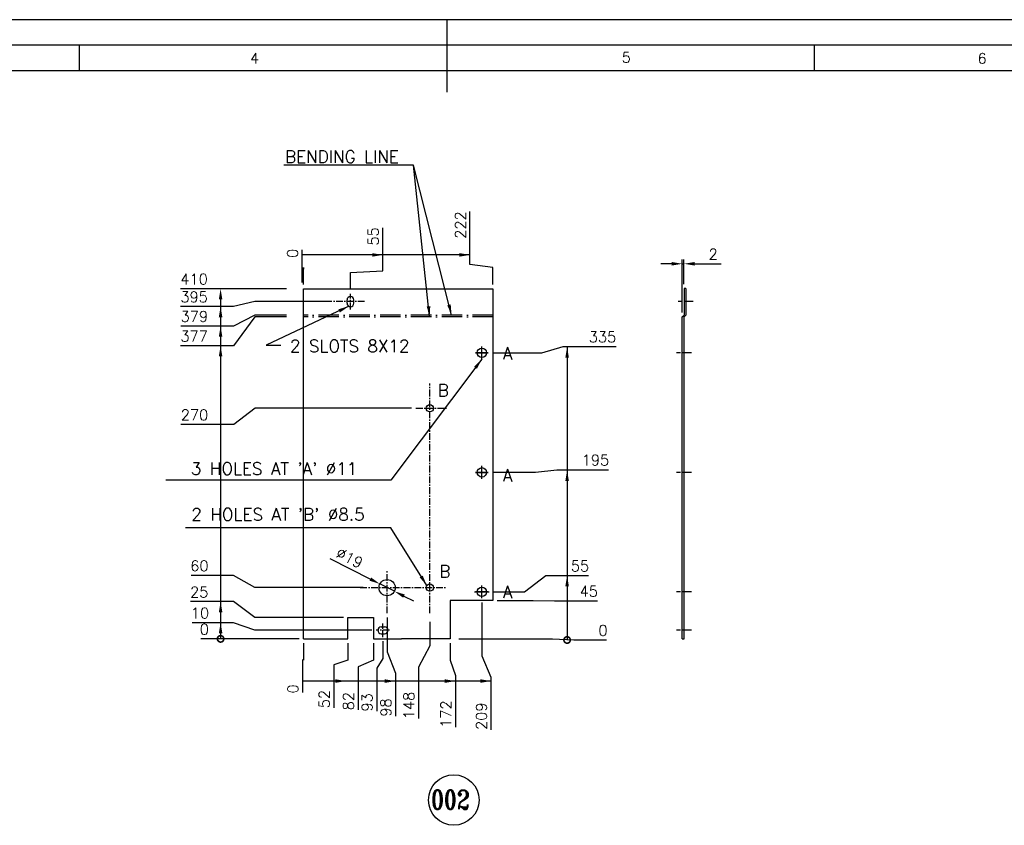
# Model space of a CAD drawing. Extents: x 23244 to 26808, y 7696 to 10216.
# Tile 8 of 9: x 24526 to 25679, y 9273 to 10216. Entities that reach past the tile are written whole.
import ezdxf
from ezdxf.enums import TextEntityAlignment as Align

# ---------------------------------------------------------------- set-up
doc = ezdxf.new("R2010")
doc.units = 0
for name, pattern in [('ACAD_ISO10W100', [18, 12, -3, 0, -3]), ('AM_ISO08W050x2', [9, 6, -0.75, 1.5, -0.75]), ('CENTER', [50.8, 31.75, -6.35, 6.35, -6.35])]:
    doc.linetypes.add(name, pattern=pattern)
doc.layers.get('0').update_dxf_attribs({"linetype": 'CONTINUOUS'})
doc.layers.get('DEFPOINTS').update_dxf_attribs({"linetype": 'CONTINUOUS'})
for name, color, linetype in [('1', 3, 'CENTER'), ('BENDING LINE', 7, 'ACAD_ISO10W100'), ('DIM', 1, 'CONTINUOUS'), ('FORMAT', 7, 'CONTINUOUS'), ('PUNCH', 6, 'CONTINUOUS'), ('TEXT', 2, 'CONTINUOUS')]:
    doc.layers.add(name, color=color, linetype=linetype)
doc.styles.add('ROMAND', font='romand')
doc.styles.add('ROMANS', font='romans.shx')
doc.styles.add('ROMANT', font='romant.shx')
doc.dimstyles.new('ROMANS', dxfattribs={"dimscale": 80, "dimtxt": 0.18, "dimasz": 0.18, "dimexe": 0.08, "dimexo": 0.0625, "dimgap": 0.09, "dimtad": 1, "dimdec": 0, "dimzin": 0, "dimdsep": 46, "dimtxsty": 'ROMANS', "dimcen": 0, "dimclrd": 1, "dimclre": 1, "dimclrt": 1, "dimadec": 0, "dimazin": 0, "dimtfac": 1, "dimtdec": 0, "dimtmove": 0, "dimatfit": 3, "dimfxl": 0, "dimtolj": 1, "dimtzin": 0, "dimarcsym": 0})
doc.dimstyles.new('ROMANS$3', dxfattribs={"dimscale": 80, "dimtxt": 0.18, "dimasz": 0.18, "dimexe": 0.08, "dimexo": 0.0625, "dimgap": 0.09, "dimtad": 1, "dimdec": 0, "dimzin": 0, "dimdsep": 46, "dimtxsty": 'ROMANS', "dimcen": 0, "dimclrd": 1, "dimclre": 1, "dimclrt": 1, "dimadec": 0, "dimazin": 0, "dimtfac": 1, "dimtdec": 0, "dimtmove": 0, "dimatfit": 3, "dimfxl": 0, "dimtolj": 1, "dimtzin": 0, "dimarcsym": 0})

# ---------------------------------------------------------------- blocks, each defined once
blk = doc.blocks.new('*D31')
at = {"layer": 'DEFPOINTS', "color": 0}
for p in [(24896.4, 9886.3), (24751.5, 9880.4), (24843.5, 9491.3)]:
    blk.add_point(p, dxfattribs=at)
at = {"layer": 'DIM', "lineweight": -2}
for p, q in [((24801.5, 9886.3), (24776.5, 9880.4)), ((24891.4, 9886.3), (24801.5, 9886.3)), ((24776.5, 9880.4), (24714.4, 9880.4))]:
    blk.add_line(p, q, dxfattribs=at)
at = {"layer": 'DIM', "color": 2, "insert": (24730.4, 9891.7), "char_height": 12.5, "attachment_point": 5, "style": 'ROMANS'}
blk.add_mtext('\\A1;395', dxfattribs=at)
blk = doc.blocks.new('*D32')
at = {"layer": 'DEFPOINTS', "color": 0}
for p in [(24751.5, 9901.3), (24843.5, 9901.3), (24843.5, 9491.3)]:
    blk.add_point(p, dxfattribs=at)
at = {"layer": 'DIM', "lineweight": -2}
blk.add_line((24838.5, 9901.3), (24714.4, 9901.3), dxfattribs=at)
at = {"layer": 'DIM', "color": 2, "insert": (24730.4, 9912.5), "char_height": 12.5, "attachment_point": 5, "style": 'ROMANS'}
blk.add_mtext('\\A1;410', dxfattribs=at)
blk = doc.blocks.new('*D33')
at = {"layer": 'DEFPOINTS', "color": 0}
for p in [(24843.5, 9870.3), (24751.5, 9857.5), (24843.5, 9491.3)]:
    blk.add_point(p, dxfattribs=at)
at = {"layer": 'DIM', "lineweight": -2}
for p, q in [((24801.5, 9870.3), (24776.5, 9857.5)), ((24838.5, 9870.3), (24801.5, 9870.3)), ((24776.5, 9857.5), (24715, 9857.5))]:
    blk.add_line(p, q, dxfattribs=at)
at = {"layer": 'DIM', "color": 2, "insert": (24730.7, 9868.8), "char_height": 12.5, "attachment_point": 5, "style": 'ROMANS'}
blk.add_mtext('\\A1;379', dxfattribs=at)
blk = doc.blocks.new('*D34')
at = {"layer": 'DEFPOINTS', "color": 0}
for p in [(24843.5, 9868.3), (24751.5, 9834.5), (24843.5, 9491.3)]:
    blk.add_point(p, dxfattribs=at)
at = {"layer": 'DIM', "lineweight": -2}
for p, q in [((24801.5, 9868.3), (24776.5, 9834.5)), ((24838.5, 9868.3), (24801.5, 9868.3)), ((24776.5, 9834.5), (24714.4, 9834.5))]:
    blk.add_line(p, q, dxfattribs=at)
at = {"layer": 'DIM', "color": 2, "insert": (24730.4, 9845.7), "char_height": 12.5, "attachment_point": 5, "style": 'ROMANS'}
blk.add_mtext('\\A1;377', dxfattribs=at)
blk = doc.blocks.new('*D35')
at = {"layer": 'DEFPOINTS', "color": 0}
for p in [(24751.5, 9534.9), (24910.5, 9516.3), (24843.5, 9491.3)]:
    blk.add_point(p, dxfattribs=at)
at = {"layer": 'DIM', "lineweight": -2}
for p, q in [((24776.5, 9534.9), (24726.3, 9534.9)), ((24801.5, 9516.3), (24776.5, 9534.9)), ((24905.5, 9516.3), (24801.5, 9516.3))]:
    blk.add_line(p, q, dxfattribs=at)
at = {"layer": 'DIM', "color": 2, "insert": (24736.4, 9546.1), "char_height": 12.5, "attachment_point": 5, "style": 'ROMANS'}
blk.add_mtext('\\A1;25', dxfattribs=at)
blk = doc.blocks.new('*D36')
at = {"layer": 'DEFPOINTS', "color": 0}
for p in [(24751.5, 9510.2), (24943.6, 9501.3), (24843.5, 9491.3)]:
    blk.add_point(p, dxfattribs=at)
at = {"layer": 'DIM', "lineweight": -2}
for p, q in [((24776.5, 9510.2), (24728.1, 9510.2)), ((24801.5, 9501.3), (24776.5, 9510.2)), ((24938.6, 9501.3), (24801.5, 9501.3))]:
    blk.add_line(p, q, dxfattribs=at)
at = {"layer": 'DIM', "color": 2, "insert": (24737.3, 9521.5), "char_height": 12.5, "attachment_point": 5, "style": 'ROMANS'}
blk.add_mtext('\\A1;10', dxfattribs=at)
blk = doc.blocks.new('*D37')
at = {"layer": 'DEFPOINTS', "color": 0}
for p in [(25053.5, 9954.8), (25080.5, 9901.3), (24858.5, 9491.3)]:
    blk.add_point(p, dxfattribs=at)
at = {"layer": 'DIM', "lineweight": -2}
for p, q in [((25053.5, 9929.8), (25053.5, 9991.9)), ((25080.5, 9926.3), (25053.5, 9929.8)), ((25080.5, 9906.3), (25080.5, 9926.3))]:
    blk.add_line(p, q, dxfattribs=at)
at = {"layer": 'DIM', "color": 2, "insert": (25042.3, 9975.9), "char_height": 12.5, "attachment_point": 5, "rotation": 90, "style": 'ROMANS'}
blk.add_mtext('\\A1;222', dxfattribs=at)
blk = doc.blocks.new('*D38')
at = {"layer": 'DEFPOINTS', "color": 0}
for p in [(24951.5, 9947.4), (24858.5, 9901.3), (24913.5, 9895.4)]:
    blk.add_point(p, dxfattribs=at)
at = {"layer": 'DIM', "lineweight": -2}
for p, q in [((24951.5, 9922.4), (24951.5, 9972.6)), ((24913.5, 9920.4), (24951.5, 9922.4)), ((24913.5, 9900.4), (24913.5, 9920.4))]:
    blk.add_line(p, q, dxfattribs=at)
at = {"layer": 'DIM', "color": 2, "insert": (24940.2, 9962.5), "char_height": 12.5, "attachment_point": 5, "rotation": 90, "style": 'ROMANS'}
blk.add_mtext('\\A1;55', dxfattribs=at)
blk = doc.blocks.new('*D39')
at = {"layer": 'DEFPOINTS', "color": 0}
for p in [(24856.9, 9933.7), (24858.5, 9901.3), (24858.5, 9491.3)]:
    blk.add_point(p, dxfattribs=at)
at = {"layer": 'DIM', "lineweight": -2}
for p, q in [((24856.9, 9908.7), (24856.9, 9947)), ((24858.5, 9926.3), (24856.9, 9908.7)), ((24858.5, 9906.3), (24858.5, 9926.3))]:
    blk.add_line(p, q, dxfattribs=at)
at = {"layer": 'DIM', "color": 2, "insert": (24845.7, 9942.8), "char_height": 12.5, "attachment_point": 5, "rotation": 90, "style": 'ROMANS'}
blk.add_mtext('\\A1;0', dxfattribs=at)
blk = doc.blocks.new('*D40')
at = {"layer": 'DEFPOINTS', "color": 0}
for p in [(24858.5, 9491.3), (25030.5, 9491.3), (25036.5, 9423.3)]:
    blk.add_point(p, dxfattribs=at)
at = {"layer": 'DIM', "lineweight": -2}
for p, q in [((25030.5, 9486.3), (25030.5, 9466.3)), ((25030.5, 9466.3), (25036.5, 9448.3)), ((25036.5, 9448.3), (25036.5, 9387.9))]:
    blk.add_line(p, q, dxfattribs=at)
at = {"layer": 'DIM', "color": 2, "insert": (25025.3, 9403.1), "char_height": 12.5, "attachment_point": 5, "rotation": 90, "style": 'ROMANS'}
blk.add_mtext('\\A1;172', dxfattribs=at)
blk = doc.blocks.new('*D41')
at = {"layer": 'DEFPOINTS', "color": 0}
for p in [(24956.5, 9521.2), (24858.5, 9491.3), (24966.3, 9426)]:
    blk.add_point(p, dxfattribs=at)
at = {"layer": 'DIM', "lineweight": -2}
for p, q in [((24956.5, 9516.2), (24956.5, 9476)), ((24956.5, 9476), (24966.3, 9451)), ((24966.3, 9451), (24966.3, 9400.8))]:
    blk.add_line(p, q, dxfattribs=at)
at = {"layer": 'DIM', "color": 2, "insert": (24955, 9410.9), "char_height": 12.5, "attachment_point": 5, "rotation": 90, "style": 'ROMANS'}
blk.add_mtext('\\A1;98', dxfattribs=at)
blk = doc.blocks.new('*D42')
at = {"layer": 'DEFPOINTS', "color": 0}
for p in [(24858.5, 9491.3), (24858.5, 9491.3), (24857.5, 9441.8)]:
    blk.add_point(p, dxfattribs=at)
at = {"layer": 'DIM', "lineweight": -2}
for p, q in [((24858.5, 9486.3), (24858.5, 9466.3)), ((24858.5, 9466.3), (24857.5, 9466.8)), ((24857.5, 9466.8), (24857.5, 9428.5))]:
    blk.add_line(p, q, dxfattribs=at)
at = {"layer": 'DIM', "color": 2, "insert": (24846.2, 9432.7), "char_height": 12.5, "attachment_point": 5, "rotation": 90, "style": 'ROMANS'}
blk.add_mtext('\\A1;0', dxfattribs=at)
blk = doc.blocks.new('*D43')
at = {"layer": 'DEFPOINTS', "color": 0}
for p in [(24751.5, 9491.3), (24843.5, 9491.3), (24858.5, 9491.3)]:
    blk.add_point(p, dxfattribs=at)
at = {"layer": 'DIM', "lineweight": -2}
blk.add_line((24853.5, 9491.3), (24738.2, 9491.3), dxfattribs=at)
at = {"layer": 'DIM', "color": 2, "insert": (24742.3, 9502.5), "char_height": 12.5, "attachment_point": 5, "style": 'ROMANS'}
blk.add_mtext('\\A1;0', dxfattribs=at)
blk = doc.blocks.new('_DotSmall')
at = {"color": 0, "linetype": 'ByBlock', "const_width": 0.5}
blk.add_lwpolyline([(-0.0625, 0, 1), (0.0625, 0, 1)], format="xyb", close=True, dxfattribs=at)
blk = doc.blocks.new('*D44')
at = {"layer": 'DEFPOINTS', "color": 0}
for p in [(25304.2, 9930.5), (25304.2, 9901.6), (25302.2, 9868.3)]:
    blk.add_point(p, dxfattribs=at)
at = {"layer": 'DIM', "lineweight": -2}
for p, q in [((25289.7, 9930.5), (25277.2, 9930.5)), ((25302.2, 9873.3), (25302.2, 9935.5)), ((25302.2, 9930.5), (25304.2, 9930.5)), ((25304.2, 9906.6), (25304.2, 9935.5)), ((25316.7, 9930.5), (25347.6, 9930.5))]:
    blk.add_line(p, q, dxfattribs=at)
at = {"layer": 'DIM'}
for points in [[(25289.7, 9932.6), (25289.7, 9928.4), (25302.2, 9930.5)], [(25316.7, 9932.6), (25316.7, 9928.4), (25304.2, 9930.5)]]:
    blk.add_solid(points, dxfattribs=at)
at = {"layer": 'DIM', "color": 2, "insert": (25338.4, 9941.7), "char_height": 12.5, "attachment_point": 5, "style": 'ROMANS'}
blk.add_mtext('\\A1;2', dxfattribs=at)
blk = doc.blocks.new('A2')
for p, q in [((594, 420), (0, 420)), ((297, 420), (297, 405.85)), ((589, 415), (15, 415)), ((225.25, 415), (225.25, 410)), ((368.75, 415), (368.75, 410)), ((584, 410), (95, 410))]:
    blk.add_line(p, q)
at = {"color": 7, "style": 'ROMANS', "width": 1.3}
blk.add_attdef('DRG_NO', (70.14, 412.28), '', height=3.5, rotation=180, dxfattribs=at)
at = {"style": 'ROMANS'}
for tag, p, width in [('SHTNO', (9.07, 107.77), 0.8), ('REV_NO', (9.09, 98.48), 0.8), ('DRG_NO', (9.17, 70.14), 0.9)]:
    blk.add_attdef(tag, p, '', height=2.8, rotation=90, dxfattribs=dict(at, width=width))
at = {"color": 7, "style": 'ROMANS'}
for tag, p, height in [('PRODUCT', (483.32, 73.62), 4), ('DRN_SIGN', (535.97, 58.04), 2), ('CHD_SIGN', (535.8, 52), 2), ('APP_SIGN', (535.72, 46.19), 2), ('TITLE1', (425.97, 19.61), 3.5), ('TITLE2', (425.65, 13.39), 3.5)]:
    blk.add_attdef(tag, p, '', height=height, dxfattribs=at)
for tag, height, p in [('DRN_DATE', 1.7, (562.23, 59.45)), ('CHD_DATE', 1.7, (562.13, 53.93)), ('APP_DATE', 1.7, (562.13, 47.43)), ('NOVAR', 2.5, (577.98, 47.88)), ('ITNO', 2.5, (562.34, 33.54)), ('SCALE', 2.5, (485.64, 32.88)), ('REFTOASSY', 2.5, (532.31, 32.26)), ('NOIT', 2.5, (577.66, 31.84)), ('REV_NO', 3.5, (578.69, 19.15)), ('SHTNO', 2.5, (541.3, 12.54)), ('NOSHT', 2.5, (581.13, 12.72))]:
    blk.add_attdef(tag, text='', height=height, dxfattribs=at).set_placement(p, align=Align.MIDDLE)
at = {"color": 7, "style": 'ROMANS', "width": 0.8}
blk.add_attdef('WEIGHT', text='', height=2.3, dxfattribs=at).set_placement((504.27, 32.63), align=Align.MIDDLE)
at = {"color": 7, "style": 'ROMANS', "width": 1.3}
blk.add_attdef('DRG_NO', (514.76, 19.09), '', height=3.5, dxfattribs=at)
at = {"layer": 'TEXT', "style": 'ROMAND'}
for s, p in [('4', (258.64, 411.47)), ('5', (331.2, 411.64)), ('6', (400.66, 411.45))]:
    blk.add_text(s, height=2, dxfattribs=at).set_placement(p)
blk = doc.blocks.new('*D45')
at = {"layer": 'DEFPOINTS', "color": 0}
for p in [(25075, 9826.3), (25187.7, 9833.5), (25035.5, 9491.3)]:
    blk.add_point(p, dxfattribs=at)
at = {"layer": 'DIM', "lineweight": -2}
for p, q in [((25080, 9826.3), (25137.7, 9826.3)), ((25137.7, 9826.3), (25162.7, 9833.5)), ((25162.7, 9833.5), (25224.9, 9833.5))]:
    blk.add_line(p, q, dxfattribs=at)
at = {"layer": 'DIM', "color": 2, "insert": (25208.8, 9844.8), "char_height": 12.5, "attachment_point": 5, "style": 'ROMANS'}
blk.add_mtext('\\A1;335', dxfattribs=at)
blk = doc.blocks.new('*D46')
at = {"layer": 'DEFPOINTS', "color": 0}
for p in [(25180.3, 9689.4), (25075, 9686.3), (25035.5, 9491.3)]:
    blk.add_point(p, dxfattribs=at)
at = {"layer": 'DIM', "lineweight": -2}
for p, q in [((25130.3, 9686.3), (25155.3, 9689.4)), ((25155.3, 9689.4), (25215.7, 9689.4)), ((25080, 9686.3), (25130.3, 9686.3))]:
    blk.add_line(p, q, dxfattribs=at)
at = {"layer": 'DIM', "color": 2, "insert": (25200.5, 9700.7), "char_height": 12.5, "attachment_point": 5, "style": 'ROMANS'}
blk.add_mtext('\\A1;195', dxfattribs=at)
blk = doc.blocks.new('*D47')
at = {"layer": 'DEFPOINTS', "color": 0}
for p in [(25167.3, 9565.3), (25075, 9546.3), (25035.5, 9491.3)]:
    blk.add_point(p, dxfattribs=at)
at = {"layer": 'DIM', "lineweight": -2}
for p, q in [((25117.3, 9546.3), (25142.3, 9565.3)), ((25142.3, 9565.3), (25192.5, 9565.3)), ((25080, 9546.3), (25117.3, 9546.3))]:
    blk.add_line(p, q, dxfattribs=at)
at = {"layer": 'DIM', "color": 2, "insert": (25182.4, 9576.6), "char_height": 12.5, "attachment_point": 5, "style": 'ROMANS'}
blk.add_mtext('\\A1;55', dxfattribs=at)
blk = doc.blocks.new('*D48')
at = {"layer": 'DEFPOINTS', "color": 0}
for p in [(25035.5, 9491.3), (25035.5, 9491.3), (25200.2, 9490)]:
    blk.add_point(p, dxfattribs=at)
at = {"layer": 'DIM', "lineweight": -2}
for p, q in [((25040.5, 9491.3), (25150.2, 9491.3)), ((25150.2, 9491.3), (25175.2, 9490)), ((25175.2, 9490), (25213.6, 9490))]:
    blk.add_line(p, q, dxfattribs=at)
at = {"layer": 'DIM', "color": 2, "insert": (25209.4, 9501.2), "char_height": 12.5, "attachment_point": 5, "style": 'ROMANS'}
blk.add_mtext('\\A1;0', dxfattribs=at)
blk = doc.blocks.new('*D61')
at = {"layer": 'DEFPOINTS', "color": 0}
for p in [(25067.5, 9538.8), (24858.5, 9491.3), (25078.1, 9421.4)]:
    blk.add_point(p, dxfattribs=at)
at = {"layer": 'DIM', "lineweight": -2}
for p, q in [((25067.5, 9533.8), (25067.5, 9471.4)), ((25067.5, 9471.4), (25078.1, 9446.4)), ((25078.1, 9446.4), (25078.1, 9384.9))]:
    blk.add_line(p, q, dxfattribs=at)
at = {"layer": 'DIM', "color": 2, "insert": (25066.9, 9400.7), "char_height": 12.5, "attachment_point": 5, "rotation": 90, "style": 'ROMANS'}
blk.add_mtext('\\A1;209', dxfattribs=at)
blk = doc.blocks.new('*D65')
at = {"layer": 'DEFPOINTS', "color": 0}
for p in [(25006.5, 9516.3), (24858.5, 9491.3), (24993.3, 9433.3)]:
    blk.add_point(p, dxfattribs=at)
at = {"layer": 'DIM', "lineweight": -2}
for p, q in [((25006.5, 9511.3), (25006.5, 9483.3)), ((25006.5, 9483.3), (24993.3, 9458.3)), ((24993.3, 9458.3), (24993.3, 9398))]:
    blk.add_line(p, q, dxfattribs=at)
at = {"layer": 'DIM', "color": 2, "insert": (24982.1, 9413.2), "char_height": 12.5, "attachment_point": 5, "rotation": 90, "style": 'ROMANS'}
blk.add_mtext('\\A1;148', dxfattribs=at)
blk = doc.blocks.new('*D66')
at = {"layer": 'DEFPOINTS', "color": 0}
for p in [(24751.5, 9565.6), (24933.6, 9551.3), (24858.5, 9491.3)]:
    blk.add_point(p, dxfattribs=at)
at = {"layer": 'DIM', "lineweight": -2}
for p, q in [((24776.5, 9565.6), (24726.8, 9565.6)), ((24801.5, 9551.3), (24776.5, 9565.6)), ((24928.6, 9551.3), (24801.5, 9551.3))]:
    blk.add_line(p, q, dxfattribs=at)
at = {"layer": 'DIM', "color": 2, "insert": (24736.6, 9576.8), "char_height": 12.5, "attachment_point": 5, "style": 'ROMANS'}
blk.add_mtext('\\A1;60', dxfattribs=at)
blk = doc.blocks.new('*D67')
at = {"layer": 'DEFPOINTS', "color": 0}
for p in [(24990.2, 9761.3), (24751.9, 9742.4), (24858.5, 9491.3)]:
    blk.add_point(p, dxfattribs=at)
at = {"layer": 'DIM', "lineweight": -2}
for p, q in [((24801.9, 9761.3), (24776.9, 9742.4)), ((24985.2, 9761.3), (24801.9, 9761.3)), ((24776.9, 9742.4), (24714.8, 9742.4))]:
    blk.add_line(p, q, dxfattribs=at)
at = {"layer": 'DIM', "color": 2, "insert": (24730.9, 9753.6), "char_height": 12.5, "attachment_point": 5, "style": 'ROMANS'}
blk.add_mtext('\\A1;270', dxfattribs=at)
blk = doc.blocks.new('*D71')
at = {"layer": 'DEFPOINTS', "color": 0}
for p in [(24948, 9555.6), (24965, 9547)]:
    blk.add_point(p, dxfattribs=at)
at = {"layer": 'DIM', "lineweight": -2}
for p, q in [((24889.2, 9585.3), (24936.9, 9561.2)), ((24965, 9547), (24948, 9555.6)), ((24976.1, 9541.3), (24987.3, 9535.7))]:
    blk.add_line(p, q, dxfattribs=at)
at = {"layer": 'DIM'}
for points in [[(24937.8, 9563.1), (24935.9, 9559.4), (24948, 9555.6)], [(24977.1, 9543.2), (24975.2, 9539.5), (24965, 9547)]]:
    blk.add_solid(points, dxfattribs=at)
at = {"layer": 'DIM', "color": 2, "insert": (24912.5, 9586.1), "char_height": 12.5, "attachment_point": 5, "rotation": 333.1642, "style": 'ROMANS'}
blk.add_mtext('\\A1;∅19', dxfattribs=at)
blk = doc.blocks.new('*D72')
at = {"layer": 'DEFPOINTS', "color": 0}
for p in [(24951.5, 9493.4), (24858.5, 9491.3), (24944.4, 9432)]:
    blk.add_point(p, dxfattribs=at)
at = {"layer": 'DIM', "lineweight": -2}
for p, q in [((24951.5, 9488.4), (24951.5, 9468.4)), ((24951.5, 9468.4), (24944.4, 9457)), ((24944.4, 9457), (24944.4, 9406.7))]:
    blk.add_line(p, q, dxfattribs=at)
at = {"layer": 'DIM', "color": 2, "insert": (24933.1, 9416.9), "char_height": 12.5, "attachment_point": 5, "rotation": 90, "style": 'ROMANS'}
blk.add_mtext('\\A1;93', dxfattribs=at)
blk = doc.blocks.new('*D78')
at = {"layer": 'DEFPOINTS', "color": 0}
for p in [(24858.5, 9491.3), (24940.5, 9491.3), (24922.4, 9433.4)]:
    blk.add_point(p, dxfattribs=at)
at = {"layer": 'DIM', "lineweight": -2}
for p, q in [((24940.5, 9486.3), (24940.5, 9466.3)), ((24940.5, 9466.3), (24922.4, 9458.4)), ((24922.4, 9458.4), (24922.4, 9408.2))]:
    blk.add_line(p, q, dxfattribs=at)
at = {"layer": 'DIM', "color": 2, "insert": (24911.2, 9418.3), "char_height": 12.5, "attachment_point": 5, "rotation": 90, "style": 'ROMANS'}
blk.add_mtext('\\A1;82', dxfattribs=at)
blk = doc.blocks.new('*D79')
at = {"layer": 'DEFPOINTS', "color": 0}
for p in [(24858.5, 9491.3), (24910.5, 9491.3), (24894.1, 9435.8)]:
    blk.add_point(p, dxfattribs=at)
at = {"layer": 'DIM', "lineweight": -2}
for p, q in [((24910.5, 9486.3), (24910.5, 9466.3)), ((24910.5, 9466.3), (24894.1, 9460.8)), ((24894.1, 9460.8), (24894.1, 9410.6))]:
    blk.add_line(p, q, dxfattribs=at)
at = {"layer": 'DIM', "color": 2, "insert": (24882.9, 9420.7), "char_height": 12.5, "attachment_point": 5, "rotation": 90, "style": 'ROMANS'}
blk.add_mtext('\\A1;52', dxfattribs=at)
blk = doc.blocks.new('*D80')
at = {"layer": 'DEFPOINTS', "color": 0}
for p in [(25080.5, 9536.3), (25177.6, 9535.8), (25035.5, 9491.3)]:
    blk.add_point(p, dxfattribs=at)
at = {"layer": 'DIM', "lineweight": -2}
for p, q in [((25085.5, 9536.3), (25127.6, 9536.3)), ((25127.6, 9536.3), (25152.6, 9535.8)), ((25152.6, 9535.8), (25202.8, 9535.8))]:
    blk.add_line(p, q, dxfattribs=at)
at = {"layer": 'DIM', "color": 2, "insert": (25192.7, 9547), "char_height": 12.5, "attachment_point": 5, "style": 'ROMANS'}
blk.add_mtext('\\A1;45', dxfattribs=at)

msp = doc.modelspace()

# ---------------------------------------------------------------- linework, layer by layer
for p, q in [((24858.49398561, 9491.28035073), (24858.49398561, 9901.28035073)), ((24858.49398561, 9901.28035073), (25080.49398561, 9901.28035073)), ((24858.49398561, 9901.28035073), (24913.49398561, 9901.28035073)), ((25080.49398561, 9901.28035073), (25080.49398561, 9536.28035073)), ((25304.24414911, 9901.60877785), (25304.24414911, 9870.28035073)), ((25306.24414911, 9901.60877785), (25304.24414911, 9901.60877785)), ((25306.24414911, 9901.60877785), (25306.24414911, 9870.28035073)), ((25302.24414911, 9868.28035073), (25304.24414911, 9870.28035073)), ((25302.24414911, 9491.28035073), (25302.24414911, 9868.28035073)), ((25304.24414911, 9868.28035073), (25306.24414911, 9870.28035073)), ((25304.24414911, 9491.28035073), (25304.24414911, 9868.28035073)), ((25080.49398561, 9536.28035073), (25030.49398561, 9536.28035073)), ((25030.49398561, 9536.28035073), (25030.49398561, 9491.28035073)), ((24910.49398561, 9491.28035073), (24910.49398561, 9516.28035073)), ((24910.49398561, 9516.28035073), (24940.49398561, 9516.28035073)), ((24940.49398561, 9516.28035073), (24940.49398561, 9491.28035073)), ((24949.49398561, 9505.28035073), (24953.49398561, 9505.28035073)), ((24949.49398561, 9497.28035073), (24953.49398561, 9497.28035073)), ((24858.49398561, 9491.28035073), (24910.49398561, 9491.28035073)), ((24940.49398561, 9491.28035073), (24973.49398561, 9491.28035073)), ((25030.49398561, 9491.28035073), (24973.49398561, 9491.28035073)), ((25302.24414911, 9491.28035073), (25304.24414911, 9491.28035073))]:
    msp.add_line(p, q)
at = {"color": 1, "linetype": 'CENTER', "ltscale": 3}
for p, q in [((25059.99398561, 9826.28035073), (25074.99398561, 9826.28035073)), ((25074.99398561, 9826.28035073), (25059.99398561, 9826.28035073)), ((25067.49398561, 9818.78035073), (25067.49398561, 9833.78035073)), ((25067.49398561, 9678.78035073), (25067.49398561, 9693.78035073)), ((25059.99398561, 9686.28035073), (25074.99398561, 9686.28035073)), ((25074.99398561, 9686.28035073), (25059.99398561, 9686.28035073)), ((25067.49398561, 9538.78035073), (25067.49398561, 9553.78035073)), ((25058.83780459, 9546.28035073), (25076.15016663, 9546.28035073)), ((25074.99398561, 9546.28035073), (25059.99398561, 9546.28035073))]:
    msp.add_line(p, q, dxfattribs=at)
for centre, radius in [((25067.49398561, 9826.28035073), 5.5), ((25006.49398561, 9761.28035073), 4.25), ((25067.49398561, 9686.28035073), 5.5), ((24956.49398561, 9551.28035073), 9.5), ((25006.49398561, 9551.28035073), 4.25), ((25067.49398561, 9546.28035073), 5.5)]:
    msp.add_circle(centre, radius)
for centre, start, end in [((24949.49398561, 9501.28035073), 90, 270), ((24953.49398561, 9501.28035073), 270, 90)]:
    msp.add_arc(centre, 4, start, end)
at = {"layer": '1', "ltscale": 0.25}
for p, q in [((24913.49398561, 9877.13645862), (24913.49398561, 9895.42424284)), ((24930.01988031, 9886.28035073), (24889.67552797, 9886.28035073)), ((25314.98332437, 9886.28035073), (25297.50497384, 9886.28035073)), ((25312.98332437, 9826.28035073), (25295.50497384, 9826.28035073)), ((25006.49398561, 9521.17664233), (25006.49398561, 9790.39805497)), ((24990.18382221, 9761.28035073), (25026.2081875, 9761.28035073)), ((25312.98332437, 9686.28035073), (25295.50497384, 9686.28035073)), ((24956.49398561, 9521.17664233), (24956.49398561, 9571.44240448)), ((24924.95664062, 9551.28035073), (25026.2081875, 9551.28035073)), ((25312.98332437, 9546.28035073), (25295.50497384, 9546.28035073)), ((24951.49398561, 9493.40549947), (24951.49398561, 9509.15520199)), ((24959.36883687, 9501.28035073), (24943.61913435, 9501.28035073)), ((25312.98332437, 9501.28035073), (25295.50497384, 9501.28035073))]:
    msp.add_line(p, q, dxfattribs=at)
at = {"layer": 'BENDING LINE', "ltscale": 2}
for p, q in [((25080.49398561, 9870.28035073), (24858.49398561, 9870.28035073)), ((25080.49398561, 9868.28035073), (24858.49398561, 9868.28035073))]:
    msp.add_line(p, q, dxfattribs=at)
at = {"layer": 'DIM'}
for points in [[(25053.53947535, 9940.90431091), (24856.9498607, 9940.90431091)], [(24761.42432271, 9888.78035073), (24761.42432271, 9491.28035073)], [(25167.30108585, 9833.14279237), (25167.30108585, 9489.95321266)], [(25078.13065723, 9441.84785763), (24857.48809309, 9441.84785763)]]:
    msp.add_lwpolyline(points, dxfattribs=at)
at = {"layer": 'DIM', "color": 7}
msp.add_circle((25034.55793023, 9302.52902967), 29.57747011, dxfattribs=at)
at = {"layer": 'DIM'}
for points in [[(24938.99398561, 9942.98764425), (24951.49398561, 9940.90431091), (24938.99398561, 9938.82097758)], [(25040.99398561, 9942.98764425), (25053.49398561, 9940.90431091), (25040.99398561, 9938.82097758)], [(24759.34098938, 9888.78035073), (24761.42432271, 9901.28035073), (24763.50765605, 9888.78035073)], [(24759.34098938, 9867.92130587), (24761.42432271, 9880.42130587), (24763.50765605, 9867.92130587)], [(24759.34098938, 9845.04716746), (24761.42432271, 9857.54716746), (24763.50765605, 9845.04716746)], [(24759.34098938, 9821.96993044), (24761.42432271, 9834.46993044), (24763.50765605, 9821.96993044)], [(25165.21775252, 9820.64279237), (25167.30108585, 9833.14279237), (25169.38441919, 9820.64279237)], [(25165.21775252, 9676.20321266), (25167.30108585, 9688.70321266), (25169.38441919, 9676.20321266)], [(25165.21775252, 9552.80547104), (25167.30108585, 9565.30547104), (25169.38441919, 9552.80547104)], [(24759.34098938, 9522.35502497), (24761.42432271, 9534.85502497), (24763.50765605, 9522.35502497)], [(24759.34098938, 9497.72654584), (24761.42432271, 9510.22654584), (24763.50765605, 9497.72654584)], [(24895.77482403, 9443.93119097), (24908.27482403, 9441.84785763), (24895.77482403, 9439.7645243)], [(24953.77058263, 9443.93119097), (24966.27058263, 9441.84785763), (24953.77058263, 9439.7645243)], [(25024.02767268, 9443.93119097), (25036.52767268, 9441.84785763), (25024.02767268, 9439.7645243)], [(25065.63065723, 9443.93119097), (25078.13065723, 9441.84785763), (25065.63065723, 9439.7645243)]]:
    msp.add_solid(points, dxfattribs=at)
at = {"layer": 'PUNCH'}
for p, q in [((24909.49398561, 9884.28035073), (24909.49398561, 9888.28035073)), ((24917.49398561, 9884.28035073), (24917.49398561, 9888.28035073))]:
    msp.add_line(p, q, dxfattribs=at)
for centre, start, end in [((24913.49398561, 9888.28035073), 0, 180), ((24913.49398561, 9884.28035073), 180, 0)]:
    msp.add_arc(centre, 4, start, end, dxfattribs=at)

# ---------------------------------------------------------------- block references
at = {"layer": 'DIM', "xscale": 15, "yscale": 15, "zscale": 15, "rotation": 180}
for p in [(24761.42432271, 9491.28035073), (25167.30108585, 9489.95321266)]:
    msp.add_blockref('_DotSmall', p, dxfattribs=at)
at = {"layer": 'FORMAT', "linetype": 'AM_ISO08W050x2', "xscale": 6, "yscale": 6, "zscale": 6}
msp.add_blockref('A2', (23244.26389921, 7696.33859331), dxfattribs=at)

# ---------------------------------------------------------------- texts
at = {"layer": 'TEXT', "style": 'ROMANT', "width": 0.8}
msp.add_text('002', height=22, dxfattribs=at).set_placement((25007.97634803, 9291.92112611))
at = {"layer": 'TEXT', "char_height": 14.4, "attachment_point": 4, "style": 'ROMANS'}
for s, insert in [('BENDING LINE', (24836.9444374, 10055.93772505)), ('2 SLOTS 8X12', (24842.68132424, 9834.26709135)), ('A', (25092.03659813, 9825.51193216)), ('B', (25015.78789159, 9782.32642742)), ("3 HOLES AT 'A' %%C11", (24726.62732104, 9690.66520242)), ('A', (25092.03659813, 9682.73558808)), ("2 HOLES AT 'B' %%C8.5", (24727.16931462, 9637.02539994)), ('B', (25017.62260869, 9570.22770208)), ('A', (25092.03659813, 9546.27996075))]:
    msp.add_mtext(s, dxfattribs=dict(at, insert=insert))

# ---------------------------------------------------------------- dimensions: what is measured, and where the dimension line sits
at = {"layer": 'DIM'}
for feature_location, offset, dtype, origin, picture, middle in [((25080.49398561, 9901.28035073), (-26.95451026, 53.51705834), 1, (24858.49398561, 9491.28035073), '*D37', (25042.28947535, 9975.86883764)), ((24913.49398561, 9895.42424284), (38, 51.94295216), 1, (24858.49398561, 9901.28035073), '*D38', (24940.24398561, 9962.48624262)), ((24858.4939856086, 9901.2803507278), (-1.5441249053, 32.3963680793), 1, (24858.4939856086, 9491.2803507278), '*D39', (24845.6998607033, 9942.8433854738)), ((24843.49398561, 9901.28035073), (-91.98615721, 0), 0, (24843.49398561, 9491.28035073), '*D32', (24730.43639983, 9912.53035073)), ((24896.42423086, 9886.28035073), (-144.91640245, -5.85904486), 0, (24843.49398561, 9491.28035073), '*D31', (24730.43639983, 9891.67130587)), ((24843.49398561, 9870.28035073), (-91.98615721, -12.73318327), 0, (24843.49398561, 9491.28035073), '*D33', (24730.73401888, 9868.79716746)), ((24843.49398561, 9868.28035073), (-91.98615721, -33.81042029), 0, (24843.49398561, 9491.28035073), '*D34', (24730.43639983, 9845.71993044)), ((25074.99398561, 9826.28035073), (112.71830696, 7.2463395), 0, (25035.49398561, 9491.28035073), '*D45', (25208.78372114, 9844.77669023)), ((24990.18382221, 9761.28035073), (-238.26233439, -18.90860441), 0, (24858.49398561, 9491.28035073), '*D67', (24730.85005925, 9753.62174632)), ((25074.99398561, 9686.28035073), (105.33171096, 3.12433846), 0, (25035.49398561, 9491.28035073), '*D46', (25200.504268, 9700.65468919)), ((24933.60551048, 9551.28035073), (-182.1451011, 14.31432588), 0, (24858.49398561, 9491.28035073), '*D66', (24736.63898081, 9576.84467661)), ((25074.99398561, 9546.28035073), (92.30710024, 19.02512031), 0, (25035.49398561, 9491.28035073), '*D47', (25182.42013347, 9576.55547104)), ((24910.49398561, 9516.28035073), (-158.98615721, 18.57467425), 0, (24843.49398561, 9491.28035073), '*D35', (24736.38878078, 9546.10502497)), ((25080.49398561, 9536.28035073), (97.10752338, -0.48788448), 0, (25035.49398561, 9491.28035073), '*D80', (25192.72055661, 9547.04246625)), ((25067.49398561, 9538.78035073), (10.63667163, -117.33740138), 1, (24858.49398561, 9491.28035073), '*D61', (25066.88065723, 9400.66913982)), ((24943.61913435, 9501.28035073), (-192.11130595, 8.94619511), 0, (24843.49398561, 9491.28035073), '*D36', (24737.28163793, 9521.47654584)), ((24956.49398561, 9521.17664233), (9.77659702, -95.16011579), 1, (24858.49398561, 9491.28035073), '*D41', (24955.02058263, 9410.89747892)), ((25006.49398561, 9516.28035073), (-13.16252803, -82.948145), 1, (24858.49398561, 9491.28035073), '*D65', (24982.08145758, 9413.1536343)), ((24858.4939856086, 9491.2803507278), (-106.9861572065, 0), 0, (24843.4939856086, 9491.2803507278), '*D43', (24742.3411617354, 9502.5303507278)), ((25035.4939856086, 9491.2803507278), (164.7464182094, -1.3271380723), 0, (25035.4939856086, 9491.2803507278), '*D48', (25209.4070704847, 9501.2032126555)), ((24951.49398561, 9493.40549947), (-7.12760408, -61.43238114), 1, (24858.49398561, 9491.28035073), '*D72', (24933.11638153, 9416.85407071)), ((24858.4939856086, 9491.2803507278), (-1.0058925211, -49.4324930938), 1, (24858.4939856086, 9491.2803507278), '*D42', (24846.2380930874, 9432.6811909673)), ((25030.49398561, 9491.28035073), (6.03368707, -67.98281497), 1, (24858.49398561, 9491.28035073), '*D40', (25025.27767268, 9403.11896433)), ((24940.49398561, 9491.28035073), (-18.08809174, -57.88703997), 1, (24858.49398561, 9491.28035073), '*D78', (24911.15589387, 9418.27426314)), ((24910.49398561, 9491.28035073), (-16.35888247, -55.46487792), 1, (24858.49398561, 9491.28035073), '*D79', (24882.88510314, 9420.69642519))]:
    dim = msp.add_ordinate_dim(feature_location=feature_location, offset=offset, dtype=dtype, origin=origin, dimstyle='ROMANS', override={"dimscale": 5, "dimtxt": 2.5, "dimasz": 2.5, "dimexe": 1, "dimexo": 1, "dimgap": 1, "dimzin": 4, "dimclrd": 256, "dimclre": 256, "dimclrt": 2, "dimazin": 3}, dxfattribs=at)
    dim.commit()
    dim.dimension.update_dxf_attribs({"geometry": picture, "text_midpoint": middle})
dim = msp.add_linear_dim(base=(25304.24414911, 9930.49489601), p1=(25302.24414911, 9868.28035073), p2=(25304.24414911, 9901.60877785), dimstyle='ROMANS', override={"dimscale": 5, "dimtxt": 2.5, "dimasz": 2.5, "dimexe": 1, "dimexo": 1, "dimgap": 1, "dimzin": 4, "dimclrd": 256, "dimclre": 256, "dimclrt": 2, "dimazin": 3}, dxfattribs=at)
dim.commit()
dim.dimension.update_dxf_attribs({"geometry": '*D44', "text_midpoint": (25338.41081577, 9941.74489601)})
dim = msp.add_diameter_dim_2p(p1=(24964.97087545, 9546.99172174), p2=(24948.01709576, 9555.56897971), dimstyle='ROMANS$3', override={"dimscale": 5, "dimtxt": 2.5, "dimasz": 2.5, "dimexe": 1, "dimexo": 1, "dimgap": 1, "dimzin": 4, "dimclrd": 256, "dimclre": 256, "dimclrt": 2, "dimazin": 3}, dxfattribs=at)
dim.commit()
dim.dimension.update_dxf_attribs({"geometry": '*D71', "text_midpoint": (24912.51713986, 9586.13692912)})

# ---------------------------------------------------------------- leaders
for points in [[(25006.31392612, 9868.28035073), (24987.43919327, 10046.15795964), (24835.38412512, 10046.15795964)], [(25032.03488185, 9870.28035073), (24987.43919327, 10046.15795964)], [(24911.6499636, 9880.73076162), (24814.80154494, 9835.25007736), (24832.15358996, 9835.25007736)], [(25067.49398561, 9818.78035073), (24960.98748147, 9677.30292505), (24697.10372963, 9677.30292505)], [(25003.00707991, 9553.7101632), (24960.98748147, 9621.23941105), (24720.49009303, 9621.23941105)]]:
    msp.add_leader(points, dimstyle='ROMANS', override={"dimscale": 5, "dimtxt": 2.5, "dimasz": 2.5, "dimexe": 1, "dimexo": 1, "dimgap": 1, "dimzin": 4, "dimclrd": 256, "dimclre": 256, "dimclrt": 2, "dimazin": 3}, dxfattribs=at)

doc.saveas('drawing.dxf')
